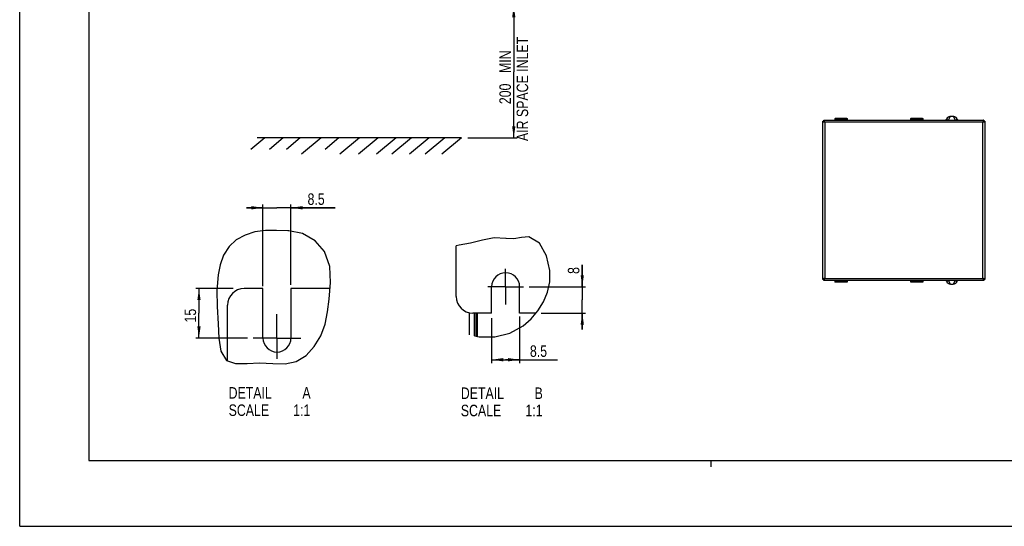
# Model space of a CAD drawing. Extents: x 0 to 594, y 0 to 420.
# Tile 1 of 58: x 0 to 299, y 0 to 154. Entities that reach past the tile are written whole.
import ezdxf

# ---------------------------------------------------------------- set-up
doc = ezdxf.new("R2010")
doc.units = 0
doc.header["$LTSCALE"] = 32.67
doc.linetypes.add('CENTER', pattern=[0.6, 0.375, -0.075, 0.075, -0.075])
doc.layers.get('0').update_dxf_attribs({"linetype": 'CONTINUOUS'})
doc.layers.add('DATUM_AXIS', color=7, linetype='CONTINUOUS')
doc.layers.add('ROUNDS', color=7, linetype='CONTINUOUS')
doc.styles.get("Standard").update_dxf_attribs({"font": 'txt', "width": 0.8})
doc.dimstyles.get("Standard").update_dxf_attribs({"dimtxt": 2.5, "dimasz": 2.5, "dimexe": 1.25, "dimexo": 0.625, "dimtad": 1, "dimcen": 2.5, "dimazin": 3, "dimtfac": 1, "dimtmove": 0, "dimatfit": 3})

# ---------------------------------------------------------------- blocks, each defined once
blk = doc.blocks.new('_FILLED')
at = {"color": 0, "linetype": 'BYBLOCK'}
blk.add_solid([(0, 0), (-1, 0.143), (-1, -0.143)], dxfattribs=at)
blk = doc.blocks.new('*D1')
at = {"color": 2, "linetype": 'CONTINUOUS'}
for p, q in [((125.24, 157.89), (151.05, 157.89)), ((150.05, 157.89), (150.05, 137.87)), ((150.05, 117.86), (150.05, 137.87)), ((136.09, 117.86), (151.05, 117.86))]:
    blk.add_line(p, q, dxfattribs=at)
at = {"color": 2, "linetype": 'CONTINUOUS', "xscale": 3.5, "yscale": 3.5, "zscale": 3.5}
for p, rotation in [((150.05, 157.89), 90), ((150.05, 117.86), 270)]:
    blk.add_blockref('_FILLED', p, dxfattribs=dict(at, rotation=rotation))
at = {"color": 5, "linetype": 'CONTINUOUS', "width": 0.8}
for s, p in [('AIR SPACE INLET', (154.42, 116.87)), (' MIN', (149.17, 136.47)), ('200', (149.17, 128.07))]:
    blk.add_text(s, height=3.5, rotation=90, dxfattribs=at).set_placement(p)
blk = doc.blocks.new('*D4')
at = {"color": 2, "linetype": 'CONTINUOUS'}
for p, q in [((64.79, 72.12), (53.45, 72.12)), ((54.45, 72.12), (54.45, 64.62)), ((54.45, 57.12), (54.45, 64.62)), ((69.16, 57.12), (53.45, 57.12))]:
    blk.add_line(p, q, dxfattribs=at)
at = {"color": 2, "linetype": 'CONTINUOUS', "xscale": 3.5, "yscale": 3.5, "zscale": 3.5}
for p, rotation in [((54.45, 72.12), 90), ((54.45, 57.12), 270)]:
    blk.add_blockref('_FILLED', p, dxfattribs=dict(at, rotation=rotation))
at = {"color": 5, "linetype": 'CONTINUOUS', "width": 0.8}
blk.add_text('15', height=3.5, rotation=90, dxfattribs=at).set_placement((53.57, 61.82))
blk = doc.blocks.new('*D5')
at = {"color": 2, "linetype": 'CONTINUOUS'}
for p, q in [((143.33, 63.16), (143.33, 49.53)), ((151.83, 63.62), (151.83, 49.53)), ((143.33, 50.53), (147.58, 50.53)), ((151.83, 50.53), (147.58, 50.53)), ((147.58, 50.53), (163.36, 50.53))]:
    blk.add_line(p, q, dxfattribs=at)
at = {"color": 2, "linetype": 'CONTINUOUS', "xscale": 3.5, "yscale": 3.5, "zscale": 3.5, "rotation": 180}
blk.add_blockref('_FILLED', (143.33, 50.53), dxfattribs=at)
at = {"color": 2, "linetype": 'CONTINUOUS', "xscale": 3.5, "yscale": 3.5, "zscale": 3.5}
blk.add_blockref('_FILLED', (151.83, 50.53), dxfattribs=at)
at = {"color": 5, "linetype": 'CONTINUOUS', "width": 0.8}
blk.add_text('8.5', height=3.5, dxfattribs=at).set_placement((154.96, 51.4))
blk = doc.blocks.new('*D6')
at = {"color": 2, "linetype": 'CONTINUOUS'}
for p, q in [((73.89, 96.63), (68.89, 96.63)), ((68.89, 96.63), (78.14, 96.63)), ((73.89, 72.9), (73.89, 97.63)), ((95.82, 96.63), (78.14, 96.63)), ((82.39, 73.25), (82.39, 97.63)), ((82.39, 96.63), (95.82, 96.63))]:
    blk.add_line(p, q, dxfattribs=at)
at = {"color": 2, "linetype": 'CONTINUOUS', "xscale": 3.5, "yscale": 3.5, "zscale": 3.5}
blk.add_blockref('_FILLED', (73.89, 96.63), dxfattribs=at)
at = {"color": 2, "linetype": 'CONTINUOUS', "xscale": 3.5, "yscale": 3.5, "zscale": 3.5, "rotation": 180}
blk.add_blockref('_FILLED', (82.39, 96.63), dxfattribs=at)
at = {"color": 5, "linetype": 'CONTINUOUS', "width": 0.8}
blk.add_text('8.5', height=3.5, dxfattribs=at).set_placement((87.42, 97.51))
blk = doc.blocks.new('*D7')
at = {"color": 2, "linetype": 'CONTINUOUS'}
for p, q in [((170.85, 72.67), (170.85, 79.36)), ((170.85, 79.36), (170.85, 68.67)), ((154.72, 72.67), (171.85, 72.67)), ((170.85, 59.67), (170.85, 68.67)), ((158.35, 64.67), (171.85, 64.67)), ((170.85, 64.67), (170.85, 59.67))]:
    blk.add_line(p, q, dxfattribs=at)
at = {"color": 2, "linetype": 'CONTINUOUS', "xscale": 3.5, "yscale": 3.5, "zscale": 3.5}
for p, rotation in [((170.85, 72.67), 270), ((170.85, 64.67), 90)]:
    blk.add_blockref('_FILLED', p, dxfattribs=dict(at, rotation=rotation))
at = {"color": 5, "linetype": 'CONTINUOUS', "width": 0.8}
blk.add_text('8', height=3.5, rotation=90, dxfattribs=at).set_placement((169.97, 76.56))

msp = doc.modelspace()

# ---------------------------------------------------------------- linework, layer by layer
at = {"color": 7, "linetype": 'CONTINUOUS'}
for p, q in [((0, 0), (0, 420)), ((21, 400), (21, 20)), ((243.884, 74.916), (243.884, 122.916)), ((243.884, 122.916), (244.184, 122.916)), ((244.184, 122.916), (244.184, 123.216)), ((244.184, 123.216), (292.784, 123.216)), ((244.337, 122.663), (244.385, 122.648)), ((244.385, 122.648), (244.484, 122.616)), ((244.429, 122.787), (244.413, 122.834)), ((244.445, 122.739), (244.429, 122.787)), ((244.444, 122.678), (244.464, 122.647)), ((244.468, 122.666), (244.445, 122.739)), ((244.464, 122.647), (244.484, 122.616)), ((244.484, 122.616), (244.468, 122.666)), ((244.484, 122.616), (244.484, 75.216)), ((292.484, 122.616), (244.484, 122.616)), ((247.602, 123.354), (247.602, 123.216)), ((247.642, 123.759), (247.607, 123.653)), ((247.609, 123.359), (247.642, 123.459)), ((247.609, 123.216), (247.609, 123.359)), ((247.642, 123.459), (247.642, 123.759)), ((247.709, 123.259), (247.742, 123.359)), ((247.709, 123.259), (248.579, 123.259)), ((248.7, 123.363), (247.751, 123.363)), ((248.775, 123.398), (247.769, 123.398)), ((248.042, 123.521), (248.042, 123.78)), ((248.042, 123.78), (250.866, 123.78)), ((248.042, 123.603), (250.866, 123.603)), ((248.042, 123.521), (250.866, 123.521)), ((248.579, 123.259), (248.654, 123.334)), ((248.579, 123.259), (248.579, 123.216)), ((248.654, 123.334), (248.668, 123.356)), ((248.654, 123.216), (248.654, 123.334)), ((248.662, 123.216), (248.668, 123.356)), ((248.775, 123.398), (248.766, 123.216)), ((250.143, 123.216), (250.134, 123.398)), ((251.139, 123.398), (250.134, 123.398)), ((251.157, 123.363), (250.209, 123.363)), ((250.24, 123.356), (250.247, 123.216)), ((250.254, 123.334), (250.24, 123.356)), ((250.254, 123.334), (250.254, 123.216)), ((250.33, 123.259), (250.254, 123.334)), ((250.33, 123.259), (250.33, 123.216)), ((251.2, 123.259), (250.33, 123.259)), ((250.866, 123.78), (250.866, 123.521)), ((251.166, 123.359), (251.2, 123.259)), ((251.266, 123.759), (251.266, 123.459)), ((251.266, 123.759), (251.302, 123.653)), ((251.266, 123.459), (251.3, 123.359)), ((251.3, 123.359), (251.3, 123.216)), ((251.306, 123.429), (251.307, 123.216)), ((270.642, 123.759), (270.607, 123.653)), ((270.609, 123.359), (270.642, 123.459)), ((270.609, 123.216), (270.609, 123.359)), ((270.642, 123.459), (270.642, 123.759)), ((270.709, 123.259), (270.742, 123.359)), ((270.709, 123.259), (271.579, 123.259)), ((271.7, 123.363), (270.751, 123.363)), ((271.775, 123.398), (270.769, 123.398)), ((271.042, 123.521), (271.042, 123.78)), ((271.042, 123.78), (273.866, 123.78)), ((271.042, 123.603), (273.866, 123.603)), ((271.042, 123.521), (273.866, 123.521)), ((271.579, 123.259), (271.654, 123.334)), ((271.579, 123.259), (271.579, 123.216)), ((271.654, 123.334), (271.668, 123.356)), ((271.654, 123.216), (271.654, 123.334)), ((271.662, 123.216), (271.668, 123.356)), ((271.775, 123.398), (271.766, 123.216)), ((273.143, 123.216), (273.134, 123.398)), ((274.139, 123.398), (273.134, 123.398)), ((274.157, 123.363), (273.209, 123.363)), ((273.24, 123.356), (273.247, 123.216)), ((273.254, 123.334), (273.24, 123.356)), ((273.254, 123.334), (273.254, 123.216)), ((273.33, 123.259), (273.254, 123.334)), ((273.33, 123.259), (273.33, 123.216)), ((274.2, 123.259), (273.33, 123.259)), ((273.866, 123.78), (273.866, 123.521)), ((274.166, 123.359), (274.2, 123.259)), ((274.266, 123.759), (274.266, 123.459)), ((274.266, 123.759), (274.302, 123.653)), ((274.266, 123.459), (274.3, 123.359)), ((274.3, 123.359), (274.3, 123.216)), ((274.306, 123.429), (274.307, 123.216)), ((281.638, 123.783), (281.455, 123.466)), ((282.033, 123.263), (282.682, 124.388)), ((282.033, 123.263), (282.033, 123.216)), ((282.033, 123.263), (284.136, 123.263)), ((282.682, 124.388), (283.486, 124.388)), ((283.486, 124.388), (284.136, 123.263)), ((284.136, 123.216), (284.136, 123.263)), ((284.713, 123.466), (284.53, 123.783)), ((292.516, 122.715), (292.484, 122.616)), ((292.484, 122.616), (292.504, 122.647)), ((292.516, 122.636), (292.484, 122.616)), ((292.484, 122.616), (292.534, 122.632)), ((292.484, 75.216), (292.484, 122.616)), ((292.532, 122.763), (292.516, 122.715)), ((292.547, 122.656), (292.516, 122.636)), ((292.534, 122.632), (292.607, 122.656)), ((292.607, 122.656), (292.655, 122.671)), ((292.655, 122.671), (292.702, 122.687)), ((292.784, 123.216), (292.784, 122.916)), ((292.784, 122.916), (293.084, 122.916)), ((293.084, 122.916), (293.084, 74.916)), ((74.398, 117.859), (70.204, 114.339)), ((134.182, 117.859), (72.135, 117.859)), ((80.03, 117.859), (75.836, 114.339)), ((85.193, 117.859), (80.999, 114.339)), ((91.576, 117.859), (85.617, 112.859)), ((96.927, 117.859), (92.733, 114.339)), ((103.158, 117.859), (97.199, 112.859)), ((108.848, 117.859), (102.89, 112.859)), ((114.293, 117.859), (108.334, 112.859)), ((118.986, 117.859), (113.028, 112.859)), ((124.337, 117.859), (118.378, 112.859)), ((129.124, 117.859), (123.166, 112.859)), ((134.182, 117.859), (128.223, 112.859)), ((132.579, 69.668), (132.579, 85.04)), ((244.184, 74.916), (243.884, 74.916)), ((244.184, 74.616), (244.184, 74.916)), ((244.313, 75.161), (244.266, 75.145)), ((244.361, 75.177), (244.313, 75.161)), ((244.435, 75.2), (244.361, 75.177)), ((244.422, 75.176), (244.453, 75.196)), ((244.484, 75.216), (244.435, 75.2)), ((244.437, 75.069), (244.453, 75.117)), ((244.453, 75.117), (244.484, 75.216)), ((244.453, 75.196), (244.484, 75.216)), ((244.484, 75.216), (292.484, 75.216)), ((292.583, 75.185), (292.484, 75.216)), ((292.504, 75.185), (292.484, 75.216)), ((292.484, 75.216), (292.5, 75.167)), ((292.5, 75.167), (292.524, 75.093)), ((292.524, 75.154), (292.504, 75.185)), ((292.524, 75.093), (292.539, 75.045)), ((292.539, 75.045), (292.555, 74.998)), ((292.631, 75.169), (292.583, 75.185)), ((293.084, 74.916), (292.784, 74.916)), ((292.784, 74.916), (292.784, 74.616)), ((292.784, 74.616), (244.184, 74.616)), ((247.602, 74.476), (247.602, 74.616)), ((247.642, 74.071), (247.607, 74.177)), ((247.609, 74.471), (247.609, 74.616)), ((247.642, 74.371), (247.609, 74.471)), ((247.642, 74.071), (247.642, 74.371)), ((247.742, 74.471), (247.709, 74.571)), ((247.709, 74.571), (248.579, 74.571)), ((247.751, 74.468), (248.7, 74.468)), ((247.769, 74.432), (248.775, 74.432)), ((250.866, 74.309), (248.042, 74.309)), ((248.042, 74.05), (248.042, 74.309)), ((250.866, 74.227), (248.042, 74.227)), ((250.866, 74.05), (248.042, 74.05)), ((248.579, 74.571), (248.579, 74.616)), ((248.579, 74.571), (248.654, 74.496)), ((248.654, 74.496), (248.654, 74.616)), ((248.654, 74.496), (248.668, 74.474)), ((248.668, 74.474), (248.661, 74.616)), ((248.765, 74.616), (248.775, 74.432)), ((250.134, 74.432), (250.143, 74.616)), ((250.134, 74.432), (251.139, 74.432)), ((250.209, 74.468), (251.157, 74.468)), ((250.247, 74.616), (250.24, 74.474)), ((250.254, 74.496), (250.24, 74.474)), ((250.254, 74.616), (250.254, 74.496)), ((250.33, 74.571), (250.254, 74.496)), ((250.33, 74.571), (250.33, 74.616)), ((251.2, 74.571), (250.33, 74.571)), ((250.866, 74.05), (250.866, 74.309)), ((251.2, 74.571), (251.166, 74.471)), ((251.3, 74.471), (251.266, 74.371)), ((251.266, 74.371), (251.266, 74.071)), ((251.266, 74.071), (251.302, 74.177)), ((251.3, 74.616), (251.3, 74.471)), ((270.602, 74.401), (270.602, 74.616)), ((270.642, 74.071), (270.607, 74.177)), ((270.609, 74.471), (270.609, 74.616)), ((270.642, 74.371), (270.609, 74.471)), ((270.642, 74.071), (270.642, 74.371)), ((270.709, 74.571), (271.579, 74.571)), ((270.742, 74.471), (270.709, 74.571)), ((270.751, 74.468), (271.7, 74.468)), ((270.769, 74.432), (271.775, 74.432)), ((273.866, 74.309), (271.042, 74.309)), ((271.042, 74.05), (271.042, 74.309)), ((273.866, 74.227), (271.042, 74.227)), ((273.866, 74.05), (271.042, 74.05)), ((271.579, 74.571), (271.579, 74.616)), ((271.579, 74.571), (271.654, 74.496)), ((271.654, 74.496), (271.654, 74.616)), ((271.654, 74.496), (271.668, 74.474)), ((271.668, 74.474), (271.661, 74.616)), ((271.765, 74.616), (271.775, 74.432)), ((273.134, 74.432), (273.143, 74.616)), ((273.134, 74.432), (274.139, 74.432)), ((273.209, 74.468), (274.157, 74.468)), ((273.247, 74.616), (273.24, 74.474)), ((273.254, 74.496), (273.24, 74.474)), ((273.254, 74.616), (273.254, 74.496)), ((273.33, 74.571), (273.254, 74.496)), ((273.33, 74.571), (273.33, 74.616)), ((274.2, 74.571), (273.33, 74.571)), ((273.866, 74.05), (273.866, 74.309)), ((274.2, 74.571), (274.166, 74.471)), ((274.3, 74.471), (274.266, 74.371)), ((274.266, 74.371), (274.266, 74.071)), ((274.266, 74.071), (274.302, 74.177)), ((274.3, 74.616), (274.3, 74.471)), ((281.455, 74.366), (281.638, 74.049)), ((282.033, 74.616), (282.033, 74.569)), ((284.136, 74.569), (282.033, 74.569)), ((282.682, 73.444), (282.033, 74.569)), ((282.682, 73.444), (283.486, 73.444)), ((284.136, 74.569), (283.486, 73.444)), ((284.136, 74.569), (284.136, 74.616)), ((284.53, 74.049), (284.713, 74.366)), ((63.137, 50.23), (63.137, 67.118)), ((21, 20), (573, 20)), ((0, 0), (594, 0))]:
    msp.add_line(p, q, dxfattribs=at)
at = {"color": 2, "linetype": 'CONTINUOUS'}
for p, q in [((74.695, 89.715), (71.369, 89.302)), ((78.042, 89.731), (74.695, 89.715)), ((81.39, 89.673), (78.042, 89.731)), ((65.792, 86.883), (63.576, 84.848)), ((68.459, 88.373), (65.792, 86.883)), ((71.369, 89.302), (68.459, 88.373)), ((81.637, 89.674), (81.39, 89.673)), ((81.761, 89.673), (81.637, 89.674)), ((85.917, 88.809), (81.761, 89.673)), ((89.69, 86.574), (85.917, 88.809)), ((140.551, 86.817), (136.931, 85.882)), ((144.127, 87.534), (140.551, 86.817)), ((147.652, 87.344), (144.127, 87.534)), ((147.733, 87.323), (147.652, 87.344)), ((147.774, 87.313), (147.733, 87.323)), ((150.074, 87.254), (147.774, 87.313)), ((152.414, 87.656), (150.074, 87.254)), ((154.626, 87.77), (152.414, 87.656)), ((157.819, 85.895), (154.626, 87.77)), ((63.576, 84.848), (61.938, 82.257)), ((92.524, 83.363), (89.69, 86.574)), ((133.498, 85.24), (132.579, 85.04)), ((136.931, 85.882), (133.498, 85.24)), ((159.988, 82.08), (157.819, 85.895)), ((61.938, 82.257), (60.866, 79.337)), ((94.162, 78.867), (92.524, 83.363)), ((161.022, 77.567), (159.988, 82.08)), ((60.866, 79.337), (60.235, 76.312)), ((94.435, 73.926), (94.162, 78.867)), ((60.235, 76.312), (59.865, 71.541)), ((160.988, 74.169), (161.022, 77.567)), ((94.009, 68.889), (94.435, 73.926)), ((160.285, 71.047), (160.988, 74.169)), ((59.865, 71.541), (59.982, 66.715)), ((93.519, 65.057), (94.009, 68.889)), ((159.042, 68.126), (160.285, 71.047)), ((59.982, 66.715), (60.235, 61.467)), ((157.397, 65.401), (159.042, 68.126)), ((92.742, 61.354), (93.519, 65.057)), ((152.951, 60.817), (155.364, 62.923)), ((155.364, 62.923), (157.397, 65.401)), ((60.235, 61.467), (60.431, 57.077)), ((91.411, 57.755), (92.742, 61.354)), ((148.841, 58.616), (152.951, 60.817)), ((60.431, 57.077), (61.098, 53.08)), ((89.474, 54.516), (91.411, 57.755)), ((138.079, 57.767), (139.551, 57.467)), ((139.551, 57.467), (144.269, 57.489)), ((144.269, 57.489), (148.841, 58.616)), ((86.952, 51.776), (89.474, 54.516)), ((61.098, 53.08), (62.833, 50.332)), ((83.988, 49.961), (86.952, 51.776)), ((62.833, 50.332), (65.562, 49.414)), ((65.562, 49.414), (69.071, 49.406)), ((69.071, 49.406), (72.854, 49.59)), ((72.854, 49.59), (76.867, 49.429)), ((76.867, 49.429), (80.582, 49.319)), ((80.582, 49.319), (83.988, 49.961)), ((210, 18), (210, 20))]:
    msp.add_line(p, q, dxfattribs=at)
at = {"color": 7, "linetype": 'CONTINUOUS'}
for points in [[(243.884, 122.916), (243.885, 122.908), (243.886, 122.9), (243.889, 122.892), (243.892, 122.885), (243.897, 122.877), (243.903, 122.869), (243.909, 122.861), (243.917, 122.853), (243.925, 122.845), (243.935, 122.837), (243.945, 122.829), (243.956, 122.821), (243.969, 122.813), (243.982, 122.806), (243.996, 122.798), (244.011, 122.79), (244.026, 122.782), (244.043, 122.774), (244.06, 122.766), (244.078, 122.758), (244.096, 122.75), (244.116, 122.742), (244.136, 122.735), (244.156, 122.727), (244.177, 122.719), (244.199, 122.711), (244.221, 122.703), (244.243, 122.695), (244.266, 122.687), (244.289, 122.679), (244.337, 122.663)], [(244.413, 122.834), (244.405, 122.857), (244.397, 122.88), (244.389, 122.902), (244.382, 122.923), (244.374, 122.944), (244.366, 122.965), (244.358, 122.985), (244.35, 123.004), (244.342, 123.022), (244.334, 123.04), (244.326, 123.058), (244.318, 123.074), (244.31, 123.09), (244.303, 123.104), (244.295, 123.118), (244.287, 123.132), (244.279, 123.144), (244.271, 123.155), (244.263, 123.166), (244.255, 123.175), (244.247, 123.184), (244.239, 123.191), (244.232, 123.198), (244.224, 123.203), (244.216, 123.208), (244.208, 123.211), (244.2, 123.214), (244.192, 123.216), (244.184, 123.216)], [(244.484, 122.616), (244.437, 122.646), (244.422, 122.656), (244.407, 122.666), (244.391, 122.676), (244.377, 122.686), (244.362, 122.696), (244.348, 122.706), (244.334, 122.716), (244.321, 122.726), (244.308, 122.736), (244.295, 122.746), (244.283, 122.756), (244.272, 122.766), (244.261, 122.776), (244.251, 122.786), (244.241, 122.796), (244.233, 122.806), (244.224, 122.816), (244.217, 122.826), (244.21, 122.836), (244.204, 122.846), (244.199, 122.856), (244.194, 122.866), (244.191, 122.876), (244.188, 122.886), (244.186, 122.896), (244.185, 122.906), (244.184, 122.916)], [(244.184, 122.916), (244.194, 122.916), (244.204, 122.914), (244.214, 122.912), (244.224, 122.91), (244.234, 122.906), (244.244, 122.901), (244.254, 122.896), (244.264, 122.89), (244.274, 122.883), (244.284, 122.876), (244.294, 122.868), (244.304, 122.859), (244.314, 122.849), (244.324, 122.839), (244.334, 122.828), (244.344, 122.817), (244.354, 122.805), (244.364, 122.792), (244.374, 122.779), (244.384, 122.766), (244.394, 122.752), (244.404, 122.738), (244.414, 122.724), (244.424, 122.709), (244.434, 122.694), (244.444, 122.678)], [(247.607, 123.653), (247.605, 123.64), (247.604, 123.608), (247.603, 123.56), (247.602, 123.499), (247.602, 123.429), (247.602, 123.354)], [(247.709, 123.259), (247.678, 123.264), (247.65, 123.278), (247.628, 123.3), (247.614, 123.328), (247.609, 123.359)], [(247.642, 123.759), (247.653, 123.764), (247.684, 123.768), (247.732, 123.772), (247.795, 123.776), (247.87, 123.778), (247.954, 123.78), (248.042, 123.78)], [(247.642, 123.459), (247.644, 123.46), (247.648, 123.461), (247.654, 123.462)], [(247.642, 123.459), (247.65, 123.421), (247.671, 123.388), (247.704, 123.367), (247.742, 123.359)], [(247.654, 123.462), (247.661, 123.465), (247.669, 123.471), (247.678, 123.48)], [(247.654, 123.462), (247.662, 123.425), (247.683, 123.392), (247.714, 123.371), (247.751, 123.363)], [(247.678, 123.48), (247.716, 123.515), (247.768, 123.546), (247.829, 123.571), (247.897, 123.589), (247.969, 123.6), (248.042, 123.603)], [(247.678, 123.48), (247.69, 123.453), (247.711, 123.428), (247.739, 123.41), (247.769, 123.398)], [(247.742, 123.359), (247.743, 123.36), (247.746, 123.361), (247.751, 123.363)], [(247.751, 123.363), (247.756, 123.368), (247.762, 123.38), (247.769, 123.398)], [(247.769, 123.398), (247.798, 123.433), (247.836, 123.464), (247.883, 123.489), (247.933, 123.507), (247.987, 123.518), (248.042, 123.521)], [(248.668, 123.356), (248.672, 123.358), (248.678, 123.36), (248.688, 123.361), (248.7, 123.363)], [(248.775, 123.398), (248.759, 123.388), (248.744, 123.378), (248.728, 123.37), (248.713, 123.365), (248.7, 123.363)], [(250.209, 123.363), (250.188, 123.368), (250.162, 123.379), (250.134, 123.398)], [(250.209, 123.363), (250.22, 123.361), (250.23, 123.36), (250.237, 123.358), (250.24, 123.356)], [(250.866, 123.78), (250.954, 123.78), (251.038, 123.778), (251.113, 123.776), (251.176, 123.772), (251.224, 123.768), (251.255, 123.764), (251.266, 123.759)], [(250.866, 123.603), (250.939, 123.6), (251.011, 123.589), (251.079, 123.571), (251.141, 123.546), (251.192, 123.515), (251.23, 123.48)], [(250.866, 123.521), (250.921, 123.518), (250.975, 123.507), (251.026, 123.489), (251.072, 123.464), (251.111, 123.433), (251.139, 123.398)], [(251.23, 123.48), (251.218, 123.453), (251.197, 123.428), (251.17, 123.41), (251.139, 123.398)], [(251.139, 123.398), (251.146, 123.38), (251.152, 123.368), (251.157, 123.363)], [(251.254, 123.462), (251.247, 123.425), (251.226, 123.392), (251.194, 123.371), (251.157, 123.363)], [(251.157, 123.363), (251.162, 123.361), (251.165, 123.36), (251.166, 123.359)], [(251.266, 123.459), (251.259, 123.421), (251.237, 123.388), (251.205, 123.367), (251.166, 123.359)], [(251.3, 123.359), (251.295, 123.328), (251.28, 123.3), (251.258, 123.278), (251.23, 123.264), (251.2, 123.259)], [(251.23, 123.48), (251.239, 123.471), (251.248, 123.465), (251.254, 123.462)], [(251.254, 123.462), (251.261, 123.461), (251.265, 123.46), (251.266, 123.459)], [(251.306, 123.429), (251.306, 123.499), (251.305, 123.56), (251.304, 123.608), (251.303, 123.64), (251.302, 123.653)], [(270.607, 123.653), (270.605, 123.64), (270.604, 123.608), (270.603, 123.56), (270.602, 123.499), (270.602, 123.429), (270.602, 123.216)], [(270.709, 123.259), (270.678, 123.264), (270.65, 123.278), (270.628, 123.3), (270.614, 123.328), (270.609, 123.359)], [(270.642, 123.759), (270.653, 123.764), (270.684, 123.768), (270.732, 123.772), (270.795, 123.776), (270.87, 123.778), (270.954, 123.78), (271.042, 123.78)], [(270.642, 123.459), (270.644, 123.46), (270.648, 123.461), (270.654, 123.462)], [(270.642, 123.459), (270.65, 123.421), (270.671, 123.388), (270.704, 123.367), (270.742, 123.359)], [(270.654, 123.462), (270.661, 123.465), (270.669, 123.471), (270.678, 123.48)], [(270.654, 123.462), (270.662, 123.425), (270.683, 123.392), (270.714, 123.371), (270.751, 123.363)], [(270.678, 123.48), (270.716, 123.515), (270.768, 123.546), (270.829, 123.571), (270.897, 123.589), (270.969, 123.6), (271.042, 123.603)], [(270.678, 123.48), (270.69, 123.453), (270.711, 123.428), (270.739, 123.41), (270.769, 123.398)], [(270.742, 123.359), (270.743, 123.36), (270.746, 123.361), (270.751, 123.363)], [(270.751, 123.363), (270.756, 123.368), (270.762, 123.38), (270.769, 123.398)], [(270.769, 123.398), (270.798, 123.433), (270.836, 123.464), (270.883, 123.489), (270.933, 123.507), (270.987, 123.518), (271.042, 123.521)], [(271.668, 123.356), (271.672, 123.358), (271.678, 123.36), (271.688, 123.361), (271.7, 123.363)], [(271.775, 123.398), (271.759, 123.388), (271.744, 123.378), (271.728, 123.37), (271.713, 123.365), (271.7, 123.363)], [(273.209, 123.363), (273.188, 123.368), (273.162, 123.379), (273.134, 123.398)], [(273.209, 123.363), (273.22, 123.361), (273.23, 123.36), (273.237, 123.358), (273.24, 123.356)], [(273.866, 123.78), (273.954, 123.78), (274.038, 123.778), (274.113, 123.776), (274.176, 123.772), (274.224, 123.768), (274.255, 123.764), (274.266, 123.759)], [(273.866, 123.603), (273.939, 123.6), (274.011, 123.589), (274.079, 123.571), (274.141, 123.546), (274.192, 123.515), (274.23, 123.48)], [(273.866, 123.521), (273.921, 123.518), (273.975, 123.507), (274.026, 123.489), (274.072, 123.464), (274.111, 123.433), (274.139, 123.398)], [(274.23, 123.48), (274.218, 123.453), (274.197, 123.428), (274.17, 123.41), (274.139, 123.398)], [(274.139, 123.398), (274.146, 123.38), (274.152, 123.368), (274.157, 123.363)], [(274.254, 123.462), (274.247, 123.425), (274.226, 123.392), (274.194, 123.371), (274.157, 123.363)], [(274.157, 123.363), (274.162, 123.361), (274.165, 123.36), (274.166, 123.359)], [(274.266, 123.459), (274.259, 123.421), (274.237, 123.388), (274.205, 123.367), (274.166, 123.359)], [(274.3, 123.359), (274.295, 123.328), (274.28, 123.3), (274.258, 123.278), (274.23, 123.264), (274.2, 123.259)], [(274.23, 123.48), (274.239, 123.471), (274.248, 123.465), (274.254, 123.462)], [(274.254, 123.462), (274.261, 123.461), (274.265, 123.46), (274.266, 123.459)], [(274.306, 123.429), (274.306, 123.499), (274.305, 123.56), (274.304, 123.608), (274.303, 123.64), (274.302, 123.653)], [(282.033, 123.263), (282.016, 123.262), (281.999, 123.262), (281.983, 123.261), (281.967, 123.261), (281.951, 123.261), (281.936, 123.26), (281.921, 123.26), (281.905, 123.26), (281.891, 123.26), (281.876, 123.26), (281.861, 123.261), (281.847, 123.261), (281.832, 123.261), (281.818, 123.262), (281.803, 123.263), (281.789, 123.264), (281.775, 123.264), (281.76, 123.265), (281.745, 123.267), (281.731, 123.268), (281.716, 123.27), (281.701, 123.271), (281.686, 123.273), (281.671, 123.275), (281.655, 123.278), (281.64, 123.28), (281.625, 123.283), (281.609, 123.287), (281.594, 123.29), (281.578, 123.294), (281.563, 123.299), (281.548, 123.304), (281.533, 123.31), (281.519, 123.316), (281.505, 123.323), (281.491, 123.33), (281.479, 123.339), (281.468, 123.348), (281.458, 123.359), (281.45, 123.37), (281.443, 123.383), (281.439, 123.397), (281.438, 123.412), (281.44, 123.429), (281.446, 123.447), (281.455, 123.466)], [(281.638, 123.783), (281.661, 123.82), (281.684, 123.856), (281.708, 123.891), (281.734, 123.925), (281.761, 123.958), (281.788, 123.991), (281.817, 124.022), (281.847, 124.052), (281.878, 124.081), (281.909, 124.109), (281.942, 124.135), (281.975, 124.161), (282.009, 124.185), (282.043, 124.208), (282.078, 124.229), (282.114, 124.249), (282.15, 124.268), (282.187, 124.286), (282.224, 124.302), (282.262, 124.317), (282.299, 124.33), (282.337, 124.342), (282.375, 124.353), (282.414, 124.362), (282.452, 124.37), (282.491, 124.376), (282.529, 124.381), (282.568, 124.385), (282.606, 124.387), (282.644, 124.388), (282.682, 124.388)], [(283.486, 124.388), (283.524, 124.388), (283.562, 124.387), (283.601, 124.385), (283.639, 124.381), (283.678, 124.376), (283.716, 124.37), (283.755, 124.362), (283.793, 124.353), (283.831, 124.342), (283.869, 124.33), (283.907, 124.317), (283.944, 124.302), (283.981, 124.286), (284.018, 124.268), (284.054, 124.249), (284.09, 124.229), (284.125, 124.208), (284.16, 124.185), (284.194, 124.161), (284.227, 124.135), (284.259, 124.109), (284.291, 124.081), (284.321, 124.052), (284.351, 124.022), (284.38, 123.991), (284.408, 123.958), (284.435, 123.925), (284.46, 123.891), (284.485, 123.856), (284.508, 123.82), (284.53, 123.783)], [(284.713, 123.466), (284.723, 123.447), (284.728, 123.429), (284.73, 123.412), (284.729, 123.397), (284.725, 123.383), (284.719, 123.37), (284.71, 123.359), (284.701, 123.348), (284.689, 123.339), (284.677, 123.33), (284.664, 123.323), (284.65, 123.316), (284.635, 123.31), (284.62, 123.304), (284.605, 123.299), (284.59, 123.294), (284.575, 123.29), (284.559, 123.287), (284.544, 123.283), (284.528, 123.28), (284.513, 123.278), (284.498, 123.275), (284.483, 123.273), (284.468, 123.271), (284.453, 123.27), (284.438, 123.268), (284.423, 123.267), (284.408, 123.265), (284.394, 123.264), (284.379, 123.264), (284.365, 123.263), (284.35, 123.262), (284.336, 123.261), (284.321, 123.261), (284.307, 123.261), (284.292, 123.26), (284.278, 123.26), (284.263, 123.26), (284.248, 123.26), (284.233, 123.26), (284.217, 123.261), (284.201, 123.261), (284.185, 123.261), (284.169, 123.262), (284.152, 123.262), (284.136, 123.263)], [(292.504, 122.647), (292.524, 122.678), (292.534, 122.694), (292.544, 122.709), (292.554, 122.724), (292.564, 122.738), (292.574, 122.752), (292.584, 122.766), (292.594, 122.779), (292.604, 122.792), (292.614, 122.805), (292.624, 122.817), (292.634, 122.828), (292.644, 122.839), (292.654, 122.849), (292.664, 122.859), (292.674, 122.868), (292.684, 122.876), (292.694, 122.883), (292.704, 122.89), (292.714, 122.896), (292.724, 122.901), (292.734, 122.906), (292.744, 122.91), (292.754, 122.912), (292.764, 122.914), (292.774, 122.916), (292.784, 122.916)], [(292.784, 123.216), (292.776, 123.216), (292.768, 123.214), (292.76, 123.211), (292.753, 123.208), (292.745, 123.203), (292.737, 123.198), (292.729, 123.191), (292.721, 123.184), (292.713, 123.175), (292.705, 123.166), (292.697, 123.155), (292.689, 123.144), (292.682, 123.132), (292.674, 123.118), (292.666, 123.104), (292.658, 123.09), (292.65, 123.074), (292.642, 123.058), (292.634, 123.04), (292.626, 123.022), (292.618, 123.004), (292.61, 122.985), (292.603, 122.965), (292.595, 122.944), (292.587, 122.923), (292.579, 122.902), (292.571, 122.88), (292.563, 122.857), (292.555, 122.834), (292.547, 122.811), (292.532, 122.763)], [(292.784, 122.916), (292.784, 122.906), (292.783, 122.896), (292.78, 122.886), (292.778, 122.876), (292.774, 122.866), (292.769, 122.856), (292.764, 122.846), (292.758, 122.836), (292.751, 122.826), (292.744, 122.816), (292.736, 122.806), (292.727, 122.796), (292.717, 122.786), (292.707, 122.776), (292.696, 122.766), (292.685, 122.756), (292.673, 122.746), (292.66, 122.736), (292.648, 122.726), (292.634, 122.716), (292.62, 122.706), (292.606, 122.696), (292.592, 122.686), (292.577, 122.676), (292.562, 122.666), (292.547, 122.656)], [(292.702, 122.687), (292.725, 122.695), (292.748, 122.703), (292.77, 122.711), (292.791, 122.719), (292.812, 122.727), (292.833, 122.735), (292.853, 122.742), (292.872, 122.75), (292.891, 122.758), (292.908, 122.766), (292.926, 122.774), (292.942, 122.782), (292.958, 122.79), (292.972, 122.798), (292.986, 122.806), (293, 122.813), (293.012, 122.821), (293.023, 122.829), (293.034, 122.837), (293.043, 122.845), (293.052, 122.853), (293.059, 122.861), (293.066, 122.869), (293.071, 122.877), (293.076, 122.885), (293.08, 122.892), (293.082, 122.9), (293.084, 122.908), (293.084, 122.916)], [(244.266, 75.145), (244.243, 75.137), (244.221, 75.129), (244.199, 75.121), (244.177, 75.113), (244.156, 75.106), (244.136, 75.098), (244.116, 75.09), (244.096, 75.082), (244.078, 75.074), (244.06, 75.066), (244.043, 75.058), (244.026, 75.05), (244.011, 75.042), (243.996, 75.035), (243.982, 75.027), (243.969, 75.019), (243.956, 75.011), (243.945, 75.003), (243.935, 74.995), (243.925, 74.987), (243.917, 74.979), (243.909, 74.971), (243.903, 74.963), (243.897, 74.956), (243.892, 74.948), (243.889, 74.94), (243.886, 74.932), (243.885, 74.924), (243.884, 74.916)], [(244.484, 75.216), (244.454, 75.169), (244.444, 75.154), (244.434, 75.138), (244.424, 75.123), (244.414, 75.109), (244.404, 75.094), (244.394, 75.08), (244.384, 75.066), (244.374, 75.053), (244.364, 75.04), (244.354, 75.027), (244.344, 75.015), (244.334, 75.004), (244.324, 74.993), (244.314, 74.983), (244.304, 74.973), (244.294, 74.964), (244.284, 74.956), (244.274, 74.949), (244.264, 74.942), (244.254, 74.936), (244.244, 74.931), (244.234, 74.926), (244.224, 74.923), (244.214, 74.92), (244.204, 74.918), (244.194, 74.917), (244.184, 74.916)], [(244.184, 74.916), (244.185, 74.926), (244.186, 74.936), (244.188, 74.946), (244.191, 74.956), (244.194, 74.966), (244.199, 74.976), (244.204, 74.986), (244.21, 74.996), (244.217, 75.006), (244.224, 75.016), (244.233, 75.026), (244.241, 75.036), (244.251, 75.046), (244.261, 75.056), (244.272, 75.066), (244.283, 75.076), (244.295, 75.086), (244.308, 75.096), (244.321, 75.106), (244.334, 75.116), (244.348, 75.126), (244.362, 75.136), (244.377, 75.146), (244.391, 75.156), (244.407, 75.166), (244.422, 75.176)], [(244.184, 74.616), (244.192, 74.617), (244.2, 74.618), (244.208, 74.621), (244.216, 74.624), (244.224, 74.629), (244.232, 74.634), (244.239, 74.641), (244.247, 74.649), (244.255, 74.657), (244.263, 74.667), (244.271, 74.677), (244.279, 74.688), (244.287, 74.701), (244.295, 74.714), (244.303, 74.728), (244.31, 74.743), (244.318, 74.758), (244.326, 74.775), (244.334, 74.792), (244.342, 74.81), (244.35, 74.828), (244.358, 74.848), (244.366, 74.867), (244.374, 74.888), (244.382, 74.909), (244.389, 74.931), (244.397, 74.953), (244.405, 74.975), (244.413, 74.998), (244.421, 75.021), (244.437, 75.069)], [(292.484, 75.216), (292.531, 75.186), (292.547, 75.176), (292.562, 75.166), (292.577, 75.156), (292.592, 75.146), (292.606, 75.136), (292.62, 75.126), (292.634, 75.116), (292.648, 75.106), (292.66, 75.096), (292.673, 75.086), (292.685, 75.076), (292.696, 75.066), (292.707, 75.056), (292.717, 75.046), (292.727, 75.036), (292.736, 75.026), (292.744, 75.016), (292.751, 75.006), (292.758, 74.996), (292.764, 74.986), (292.769, 74.976), (292.774, 74.966), (292.778, 74.956), (292.78, 74.946), (292.783, 74.936), (292.784, 74.926), (292.784, 74.916)], [(292.784, 74.916), (292.774, 74.917), (292.764, 74.918), (292.754, 74.92), (292.744, 74.923), (292.734, 74.926), (292.724, 74.931), (292.714, 74.936), (292.704, 74.942), (292.694, 74.949), (292.684, 74.956), (292.674, 74.964), (292.664, 74.973), (292.654, 74.983), (292.644, 74.993), (292.634, 75.004), (292.624, 75.015), (292.614, 75.027), (292.604, 75.04), (292.594, 75.053), (292.584, 75.066), (292.574, 75.08), (292.564, 75.094), (292.554, 75.109), (292.544, 75.123), (292.534, 75.138), (292.524, 75.154)], [(292.555, 74.998), (292.563, 74.975), (292.571, 74.953), (292.579, 74.931), (292.587, 74.909), (292.595, 74.888), (292.603, 74.867), (292.61, 74.848), (292.618, 74.828), (292.626, 74.81), (292.634, 74.792), (292.642, 74.775), (292.65, 74.758), (292.658, 74.743), (292.666, 74.728), (292.674, 74.714), (292.682, 74.701), (292.689, 74.688), (292.697, 74.677), (292.705, 74.667), (292.713, 74.657), (292.721, 74.649), (292.729, 74.641), (292.737, 74.634), (292.745, 74.629), (292.753, 74.624), (292.76, 74.621), (292.768, 74.618), (292.776, 74.617), (292.784, 74.616)], [(293.084, 74.916), (293.084, 74.924), (293.082, 74.932), (293.08, 74.94), (293.076, 74.948), (293.071, 74.956), (293.066, 74.963), (293.059, 74.971), (293.052, 74.979), (293.043, 74.987), (293.034, 74.995), (293.023, 75.003), (293.012, 75.011), (293, 75.019), (292.986, 75.027), (292.972, 75.035), (292.958, 75.042), (292.942, 75.05), (292.926, 75.058), (292.908, 75.066), (292.891, 75.074), (292.872, 75.082), (292.853, 75.09), (292.833, 75.098), (292.812, 75.106), (292.791, 75.113), (292.77, 75.121), (292.748, 75.129), (292.725, 75.137), (292.702, 75.145), (292.679, 75.153), (292.631, 75.169)], [(247.602, 74.476), (247.602, 74.401), (247.602, 74.331), (247.603, 74.27), (247.604, 74.222), (247.605, 74.19), (247.607, 74.177)], [(247.609, 74.471), (247.614, 74.502), (247.628, 74.53), (247.65, 74.552), (247.678, 74.566), (247.709, 74.571)], [(247.642, 74.371), (247.65, 74.409), (247.671, 74.442), (247.704, 74.463), (247.742, 74.471)], [(247.654, 74.368), (247.648, 74.369), (247.644, 74.37), (247.642, 74.371)], [(248.042, 74.05), (247.954, 74.051), (247.87, 74.052), (247.795, 74.055), (247.732, 74.058), (247.684, 74.062), (247.653, 74.066), (247.642, 74.071)], [(247.654, 74.368), (247.662, 74.406), (247.683, 74.438), (247.714, 74.46), (247.751, 74.468)], [(247.678, 74.35), (247.669, 74.359), (247.661, 74.365), (247.654, 74.368)], [(247.678, 74.35), (247.69, 74.377), (247.711, 74.402), (247.739, 74.421), (247.769, 74.432)], [(248.042, 74.227), (247.969, 74.231), (247.897, 74.241), (247.829, 74.259), (247.768, 74.284), (247.716, 74.315), (247.678, 74.35)], [(247.751, 74.468), (247.746, 74.469), (247.743, 74.47), (247.742, 74.471)], [(247.769, 74.432), (247.762, 74.45), (247.756, 74.462), (247.751, 74.468)], [(248.042, 74.309), (247.987, 74.312), (247.933, 74.323), (247.883, 74.341), (247.836, 74.366), (247.798, 74.397), (247.769, 74.432)], [(248.7, 74.468), (248.688, 74.469), (248.678, 74.471), (248.672, 74.472), (248.668, 74.474)], [(248.7, 74.468), (248.721, 74.463), (248.746, 74.451), (248.775, 74.432)], [(250.134, 74.432), (250.149, 74.443), (250.165, 74.452), (250.18, 74.46), (250.195, 74.465), (250.209, 74.468)], [(250.24, 74.474), (250.237, 74.472), (250.23, 74.471), (250.22, 74.469), (250.209, 74.468)], [(251.139, 74.432), (251.111, 74.397), (251.072, 74.366), (251.026, 74.341), (250.975, 74.323), (250.921, 74.312), (250.866, 74.309)], [(251.23, 74.35), (251.192, 74.315), (251.141, 74.284), (251.079, 74.259), (251.011, 74.241), (250.939, 74.231), (250.866, 74.227)], [(251.266, 74.071), (251.255, 74.066), (251.224, 74.062), (251.176, 74.058), (251.113, 74.055), (251.038, 74.052), (250.954, 74.051), (250.866, 74.05)], [(251.157, 74.468), (251.152, 74.462), (251.146, 74.45), (251.139, 74.432)], [(251.23, 74.35), (251.218, 74.377), (251.197, 74.402), (251.17, 74.421), (251.139, 74.432)], [(251.166, 74.471), (251.165, 74.47), (251.162, 74.469), (251.157, 74.468)], [(251.254, 74.368), (251.247, 74.406), (251.226, 74.438), (251.194, 74.46), (251.157, 74.468)], [(251.266, 74.371), (251.259, 74.409), (251.237, 74.442), (251.205, 74.463), (251.166, 74.471)], [(251.2, 74.571), (251.23, 74.566), (251.258, 74.552), (251.28, 74.53), (251.295, 74.502), (251.3, 74.471)], [(251.254, 74.368), (251.248, 74.365), (251.239, 74.359), (251.23, 74.35)], [(251.266, 74.371), (251.265, 74.37), (251.261, 74.369), (251.254, 74.368)], [(251.302, 74.177), (251.303, 74.19), (251.304, 74.222), (251.305, 74.27), (251.306, 74.331), (251.306, 74.401), (251.307, 74.616)], [(270.602, 74.401), (270.602, 74.331), (270.603, 74.27), (270.604, 74.222), (270.605, 74.19), (270.607, 74.177)], [(270.609, 74.471), (270.614, 74.502), (270.628, 74.53), (270.65, 74.552), (270.678, 74.566), (270.709, 74.571)], [(270.642, 74.371), (270.65, 74.409), (270.671, 74.442), (270.704, 74.463), (270.742, 74.471)], [(270.654, 74.368), (270.648, 74.369), (270.644, 74.37), (270.642, 74.371)], [(271.042, 74.05), (270.954, 74.051), (270.87, 74.052), (270.795, 74.055), (270.732, 74.058), (270.684, 74.062), (270.653, 74.066), (270.642, 74.071)], [(270.654, 74.368), (270.662, 74.406), (270.683, 74.438), (270.714, 74.46), (270.751, 74.468)], [(270.678, 74.35), (270.669, 74.359), (270.661, 74.365), (270.654, 74.368)], [(270.678, 74.35), (270.69, 74.377), (270.711, 74.402), (270.739, 74.421), (270.769, 74.432)], [(271.042, 74.227), (270.969, 74.231), (270.897, 74.241), (270.829, 74.259), (270.768, 74.284), (270.716, 74.315), (270.678, 74.35)], [(270.751, 74.468), (270.746, 74.469), (270.743, 74.47), (270.742, 74.471)], [(270.769, 74.432), (270.762, 74.45), (270.756, 74.462), (270.751, 74.468)], [(271.042, 74.309), (270.987, 74.312), (270.933, 74.323), (270.883, 74.341), (270.836, 74.366), (270.798, 74.397), (270.769, 74.432)], [(271.7, 74.468), (271.688, 74.469), (271.678, 74.471), (271.672, 74.472), (271.668, 74.474)], [(271.7, 74.468), (271.721, 74.463), (271.746, 74.451), (271.775, 74.432)], [(273.134, 74.432), (273.149, 74.443), (273.165, 74.452), (273.18, 74.46), (273.195, 74.465), (273.209, 74.468)], [(273.24, 74.474), (273.237, 74.472), (273.23, 74.471), (273.22, 74.469), (273.209, 74.468)], [(274.139, 74.432), (274.111, 74.397), (274.072, 74.366), (274.026, 74.341), (273.975, 74.323), (273.921, 74.312), (273.866, 74.309)], [(274.23, 74.35), (274.192, 74.315), (274.141, 74.284), (274.079, 74.259), (274.011, 74.241), (273.939, 74.231), (273.866, 74.227)], [(274.266, 74.071), (274.255, 74.066), (274.224, 74.062), (274.176, 74.058), (274.113, 74.055), (274.038, 74.052), (273.954, 74.051), (273.866, 74.05)], [(274.157, 74.468), (274.152, 74.462), (274.146, 74.45), (274.139, 74.432)], [(274.23, 74.35), (274.218, 74.377), (274.197, 74.402), (274.17, 74.421), (274.139, 74.432)], [(274.166, 74.471), (274.165, 74.47), (274.162, 74.469), (274.157, 74.468)], [(274.254, 74.368), (274.247, 74.406), (274.226, 74.438), (274.194, 74.46), (274.157, 74.468)], [(274.266, 74.371), (274.259, 74.409), (274.237, 74.442), (274.205, 74.463), (274.166, 74.471)], [(274.2, 74.571), (274.23, 74.566), (274.258, 74.552), (274.28, 74.53), (274.295, 74.502), (274.3, 74.471)], [(274.254, 74.368), (274.248, 74.365), (274.239, 74.359), (274.23, 74.35)], [(274.266, 74.371), (274.265, 74.37), (274.261, 74.369), (274.254, 74.368)], [(274.302, 74.177), (274.303, 74.19), (274.304, 74.222), (274.305, 74.27), (274.306, 74.331), (274.306, 74.401), (274.307, 74.616)], [(281.455, 74.366), (281.446, 74.385), (281.44, 74.403), (281.438, 74.42), (281.439, 74.435), (281.443, 74.449), (281.45, 74.462), (281.458, 74.473), (281.468, 74.484), (281.479, 74.493), (281.491, 74.502), (281.505, 74.509), (281.519, 74.516), (281.533, 74.523), (281.548, 74.528), (281.563, 74.533), (281.578, 74.538), (281.594, 74.542), (281.609, 74.546), (281.625, 74.549), (281.64, 74.552), (281.655, 74.554), (281.671, 74.557), (281.686, 74.559), (281.701, 74.561), (281.716, 74.563), (281.731, 74.564), (281.745, 74.566), (281.76, 74.567), (281.775, 74.568), (281.789, 74.569), (281.803, 74.569), (281.818, 74.57), (281.832, 74.571), (281.847, 74.571), (281.861, 74.572), (281.876, 74.572), (281.891, 74.572), (281.905, 74.572), (281.921, 74.572), (281.936, 74.572), (281.951, 74.572), (281.967, 74.571), (281.983, 74.571), (281.999, 74.571), (282.016, 74.57), (282.033, 74.569)], [(282.682, 73.444), (282.644, 73.444), (282.606, 73.445), (282.568, 73.447), (282.529, 73.451), (282.491, 73.456), (282.452, 73.462), (282.414, 73.47), (282.375, 73.48), (282.337, 73.49), (282.299, 73.502), (282.262, 73.516), (282.224, 73.53), (282.187, 73.547), (282.15, 73.564), (282.114, 73.583), (282.078, 73.603), (282.043, 73.625), (282.009, 73.648), (281.975, 73.672), (281.942, 73.697), (281.909, 73.724), (281.878, 73.751), (281.847, 73.78), (281.817, 73.81), (281.788, 73.842), (281.761, 73.874), (281.734, 73.907), (281.708, 73.941), (281.684, 73.976), (281.661, 74.012), (281.638, 74.049)], [(284.53, 74.049), (284.508, 74.012), (284.485, 73.976), (284.46, 73.941), (284.435, 73.907), (284.408, 73.874), (284.38, 73.842), (284.351, 73.81), (284.321, 73.78), (284.291, 73.751), (284.259, 73.724), (284.227, 73.697), (284.194, 73.672), (284.16, 73.648), (284.125, 73.625), (284.09, 73.603), (284.054, 73.583), (284.018, 73.564), (283.981, 73.547), (283.944, 73.53), (283.907, 73.516), (283.869, 73.502), (283.831, 73.49), (283.793, 73.48), (283.755, 73.47), (283.716, 73.462), (283.678, 73.456), (283.639, 73.451), (283.601, 73.447), (283.562, 73.445), (283.524, 73.444), (283.486, 73.444)], [(284.136, 74.569), (284.152, 74.57), (284.169, 74.571), (284.185, 74.571), (284.201, 74.571), (284.217, 74.572), (284.233, 74.572), (284.248, 74.572), (284.263, 74.572), (284.278, 74.572), (284.292, 74.572), (284.307, 74.572), (284.321, 74.571), (284.336, 74.571), (284.35, 74.57), (284.365, 74.569), (284.379, 74.569), (284.394, 74.568), (284.408, 74.567), (284.423, 74.566), (284.438, 74.564), (284.453, 74.563), (284.468, 74.561), (284.483, 74.559), (284.498, 74.557), (284.513, 74.554), (284.528, 74.552), (284.544, 74.549), (284.559, 74.546), (284.575, 74.542), (284.59, 74.538), (284.605, 74.533), (284.62, 74.528), (284.635, 74.523), (284.65, 74.516), (284.664, 74.509), (284.677, 74.502), (284.689, 74.493), (284.701, 74.484), (284.71, 74.473), (284.719, 74.462), (284.725, 74.449), (284.729, 74.435), (284.73, 74.42), (284.728, 74.403), (284.723, 74.385), (284.713, 74.366)]]:
    msp.add_lwpolyline(points, dxfattribs=at)
for centre, start, end in [((281.022, 123.716), 270, 329.99991), ((285.146, 123.716), 210.00009, 270), ((281.022, 74.116), 30.00009, 90), ((285.146, 74.116), 90, 149.99991)]:
    msp.add_arc(centre, 0.5, start, end, dxfattribs=at)
at = {"layer": 'DATUM_AXIS', "color": 7, "linetype": 'CENTER'}
for p, q in [((147.579, 72.668), (147.579, 78.065)), ((147.579, 72.668), (142.182, 72.668)), ((147.579, 72.668), (152.976, 72.668)), ((147.579, 72.668), (147.579, 67.271)), ((78.137, 57.118), (78.137, 64.401)), ((78.137, 57.118), (70.859, 57.118)), ((78.137, 57.118), (85.343, 57.118)), ((78.137, 57.118), (78.137, 50.769))]:
    msp.add_line(p, q, dxfattribs=at)
at = {"layer": 'DATUM_AXIS', "color": 7, "linetype": 'CONTINUOUS'}
for p, q in [((73.887, 72.118), (68.137, 72.118)), ((73.887, 57.118), (73.887, 72.118)), ((94.282, 72.118), (82.387, 72.118)), ((82.387, 72.118), (82.387, 57.118)), ((143.329, 64.668), (143.329, 72.668)), ((151.829, 64.668), (151.829, 72.668)), ((136.579, 58.073), (136.579, 64.772)), ((138.079, 57.767), (138.079, 64.668)), ((138.579, 64.668), (138.579, 57.665)), ((139.079, 57.563), (139.079, 64.668)), ((156.795, 64.668), (151.829, 64.668))]:
    msp.add_line(p, q, dxfattribs=at)
for centre, radius, start, end in [((147.579, 72.668), 4.25, 0, 180), ((68.137, 67.118), 5, 90, 180), ((78.137, 57.118), 4.25, 180, 360)]:
    msp.add_arc(centre, radius, start, end, dxfattribs=at)
at = {"layer": 'ROUNDS', "color": 7, "linetype": 'CONTINUOUS'}
msp.add_line((143.329, 64.668), (137.579, 64.668), dxfattribs=at)
msp.add_arc((137.579, 69.668), 5, 180, 270, dxfattribs=at)

# ---------------------------------------------------------------- texts
at = {"color": 5, "linetype": 'CONTINUOUS', "width": 0.8}
for s, p in [('DETAIL  ', (63.46, 38.724)), ('A', (85.86, 38.724)), ('DETAIL  ', (133.973, 38.624)), ('B', (156.373, 38.624)), ('SCALE  ', (63.46, 33.474)), ('1:1', (83.06, 33.474)), ('SCALE  ', (133.973, 33.374)), ('1:1', (153.573, 33.374))]:
    msp.add_text(s, height=3.5, dxfattribs=at).set_placement(p)

# ---------------------------------------------------------------- dimensions: what is measured, and where the dimension line sits
at = {"color": 2, "linetype": 'CONTINUOUS'}
for base, p1, p2, angle, picture, middle in [((150.046, 117.859), (125.243, 157.89), (136.09, 117.859), 270, '*D1', (150.046, 137.874)), ((73.887, 96.635), (82.387, 73.25), (73.887, 72.901), 180, '*D6', (91.623, 99.26)), ((170.848, 72.668), (158.351, 64.668), (154.72, 72.668), 90, '*D7', (168.223, 77.958)), ((54.445, 57.118), (64.793, 72.118), (69.164, 57.118), 270, '*D4', (51.82, 64.618))]:
    dim = msp.add_linear_dim(base=base, p1=p1, p2=p2, angle=angle, dimstyle='Standard', dxfattribs=at)
    dim.commit()
    dim.dimension.update_dxf_attribs({"geometry": picture, "text_midpoint": middle, "dimtype": 128})
dim = msp.add_linear_dim(base=(151.829, 50.525), p1=(143.329, 63.163), p2=(151.829, 63.618), dimstyle='Standard', dxfattribs=at)
dim.commit()
dim.dimension.update_dxf_attribs({"geometry": '*D5', "text_midpoint": (159.162, 53.15), "dimtype": 128})

doc.saveas('drawing.dxf')
